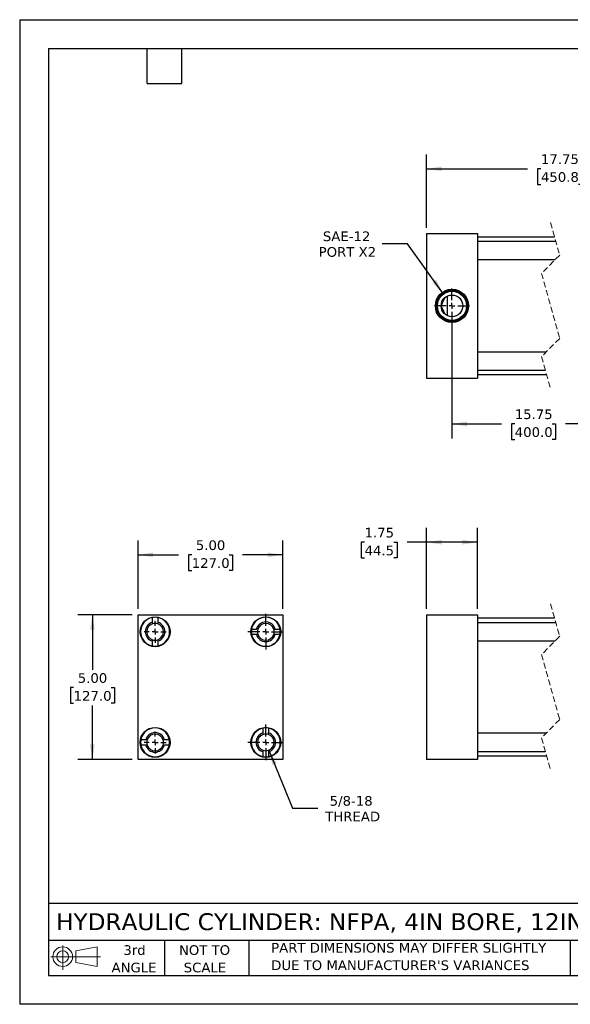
# Model space of a CAD drawing. Header units: inches. Extents: x 0 to 44, y 0 to 34.
# Tile 1 of 3: x 0 to 19, y 0 to 34. Entities that reach past the tile are written whole.
import ezdxf

# ---------------------------------------------------------------- set-up
doc = ezdxf.new("R2010")
doc.units = ezdxf.units.IN
doc.header["$LTSCALE"] = 4
doc.header["$MEASUREMENT"] = 0
for name, pattern in [('SLD-Center', [0.75, 0.6, -0.05, 0.05, -0.05]), ('SLD-Dashed', [0.075, 0.05, -0.025]), ('SLD-Solid', [0])]:
    doc.linetypes.add(name, pattern=pattern)
doc.layers.add('CENTER', color=40, linetype='SLD-Center')
doc.layers.add('SLD-DEFPOINTS', color=7, linetype='Continuous')
doc.layers.add('DIMENSIONS', color=140, linetype='SLD-Solid', lineweight=25)
doc.layers.add('TEXT', color=140, linetype='SLD-Solid', lineweight=25)
doc.styles.add('SLDTEXTSTYLE0', font='VERDANA.TTF')
doc.dimstyles.new('SLDDIMSTYLE0', dxfattribs={"dimtxt": 0.339844, "dimasz": 0.52, "dimexe": 0, "dimexo": 0.0625, "dimgap": 0.084961, "dimtad": 0, "dimtih": 1, "dimtoh": 1, "dimrnd": 1e-09, "dimzin": 12, "dimdsep": 46, "dimtxsty": 'SLDTEXTSTYLE0', "dimsah": 1, "dimcen": 0.09, "dimadec": 0, "dimazin": 3, "dimtfac": 1, "dimtofl": 0, "dimtmove": 0, "dimatfit": 3, "dimfxl": 0, "dimfrac": 2, "dimtolj": 1, "dimtzin": 12, "dimarcsym": 0})
doc.dimstyles.new('SLDDIMSTYLE3', dxfattribs={"dimtxt": 0.339844, "dimasz": 0.52, "dimexe": 0, "dimexo": 0.0625, "dimgap": 0.084961, "dimtad": 0, "dimtih": 1, "dimtoh": 1, "dimrnd": 1e-09, "dimzin": 4, "dimdsep": 46, "dimtxsty": 'SLDTEXTSTYLE0', "dimsah": 1, "dimcen": 0.09, "dimadec": 0, "dimazin": 1, "dimtfac": 1, "dimtofl": 0, "dimtmove": 0, "dimatfit": 3, "dimfxl": 0, "dimfrac": 2, "dimtolj": 1, "dimtzin": 12, "dimarcsym": 0})
doc.dimstyles.new('SLDDIMSTYLE4', dxfattribs={"dimtxt": 0.339844, "dimasz": 0.52, "dimexe": 0, "dimexo": 0.0625, "dimgap": 0.084961, "dimtad": 0, "dimtih": 1, "dimtoh": 1, "dimrnd": 1e-09, "dimzin": 12, "dimdsep": 46, "dimtxsty": 'SLDTEXTSTYLE0', "dimsah": 1, "dimcen": 0, "dimadec": 0, "dimazin": 3, "dimtfac": 1, "dimtofl": 0, "dimtmove": 0, "dimatfit": 3, "dimfxl": 0, "dimfrac": 2, "dimtolj": 1, "dimtzin": 12, "dimarcsym": 0})
doc.dimstyles.new('SLDDIMSTYLE5', dxfattribs={"dimtxt": 0.339844, "dimasz": 0.52, "dimexe": 0, "dimexo": 0.0625, "dimgap": 0.084961, "dimtad": 0, "dimtih": 1, "dimtoh": 1, "dimrnd": 1e-09, "dimzin": 12, "dimdsep": 46, "dimtxsty": 'SLDTEXTSTYLE0', "dimsah": 1, "dimcen": 0, "dimadec": 0, "dimazin": 3, "dimtfac": 1, "dimtofl": 0, "dimtmove": 0, "dimatfit": 3, "dimfxl": 0, "dimfrac": 2, "dimtolj": 1, "dimtzin": 12, "dimarcsym": 0})

# ---------------------------------------------------------------- blocks, each defined once
blk = doc.blocks.new('Block11')
at = {"color": 7, "linetype": 'SLD-Solid', "lineweight": 18}
for p, q in [((0.408, 0.836), (0.408, 0)), ((0.863, 0.656), (1.602, 0.792)), ((1.602, 0.792), (1.602, 0.115)), ((0, 0.454), (1.712, 0.454)), ((0.863, 0.251), (0.863, 0.656)), ((0.863, 0.251), (1.602, 0.115))]:
    blk.add_line(p, q, dxfattribs=at)
for radius in [0.339, 0.202]:
    blk.add_circle((0.408, 0.454), radius, dxfattribs=at)
blk = doc.blocks.new('Block12')
at = {"layer": 'SLD-DEFPOINTS'}
blk.add_blockref('Block11', (0, 0), dxfattribs=at)
blk = doc.blocks.new('SW_NOTE_0_3')
at = {"layer": 'TEXT', "color": 0, "char_height": 0.33333, "attachment_point": 1, "style": 'SLDTEXTSTYLE0'}
for s, insert in [('PART DIMENSIONS MAY DIFFER SLIGHTLY ', (0, 0.423)), ("DUE TO MANUFACTURER'S VARIANCES", (0, -0.179))]:
    blk.add_mtext(s, dxfattribs=dict(at, insert=insert))
blk = doc.blocks.new('SW_NOTE_0_4')
at = {"layer": 'TEXT', "color": 0, "char_height": 0.3333, "attachment_point": 2, "style": 'SLDTEXTSTYLE0'}
for s, insert in [('NOT TO', (0.828, 0.423)), ('SCALE', (0.843, -0.179))]:
    blk.add_mtext(s, dxfattribs=dict(at, insert=insert))
blk = doc.blocks.new('SW_NOTE_0_5')
at = {"layer": 'TEXT', "color": 0, "char_height": 0.3333, "attachment_point": 2, "style": 'SLDTEXTSTYLE0'}
for s, insert in [('3rd', (0.365, 0.423)), ('ANGLE', (0.349, -0.179))]:
    blk.add_mtext(s, dxfattribs=dict(at, insert=insert))
blk = doc.blocks.new('_D')
at = {"layer": 'DIMENSIONS'}
for p, q in [((14.046, 13.655), (14.046, 16.456)), ((15.796, 13.655), (15.796, 16.456)), ((11.903, 15.956), (11.789, 15.956)), ((11.789, 15.956), (11.789, 15.416)), ((12.913, 15.956), (13.027, 15.956)), ((13.027, 15.956), (13.027, 15.416)), ((14.046, 15.956), (13.373, 15.956)), ((15.796, 15.956), (14.046, 15.956)), ((11.789, 15.416), (11.903, 15.416)), ((13.027, 15.416), (12.913, 15.416))]:
    blk.add_line(p, q, dxfattribs=at)
for points in [[(14.046, 15.956), (14.566, 15.876), (14.566, 16.036)], [(15.796, 15.956), (15.276, 16.036), (15.276, 15.876)]]:
    blk.add_solid(points, dxfattribs=at)
at = {"layer": 'DIMENSIONS', "char_height": 0.3333, "attachment_point": 1, "style": 'SLDTEXTSTYLE0'}
for s, insert in [('1.75', (11.903, 16.455)), ('44.5', (11.903, 15.839))]:
    blk.add_mtext(s, dxfattribs=dict(at, insert=insert))
blk = doc.blocks.new('_D_8')
at = {"layer": 'DIMENSIONS'}
for p, q in [((4.084, 13.655), (4.084, 16.022)), ((9.084, 13.655), (9.084, 16.022)), ((4.084, 15.522), (5.478, 15.522)), ((5.939, 15.522), (5.825, 15.522)), ((5.825, 15.522), (5.825, 14.982)), ((7.232, 15.522), (7.346, 15.522)), ((7.346, 15.522), (7.346, 14.982)), ((9.084, 15.522), (7.692, 15.522)), ((5.825, 14.982), (5.939, 14.982)), ((7.346, 14.982), (7.232, 14.982))]:
    blk.add_line(p, q, dxfattribs=at)
for points in [[(4.084, 15.522), (4.604, 15.442), (4.604, 15.602)], [(9.084, 15.522), (8.564, 15.602), (8.564, 15.442)]]:
    blk.add_solid(points, dxfattribs=at)
at = {"layer": 'DIMENSIONS', "char_height": 0.3333, "attachment_point": 1, "style": 'SLDTEXTSTYLE0'}
for s, insert in [('5.00', (6.08, 16.021)), ('127.0', (5.939, 15.405))]:
    blk.add_mtext(s, dxfattribs=dict(at, insert=insert))
blk = doc.blocks.new('_D_9')
at = {"layer": 'DIMENSIONS'}
for p, q in [((3.884, 13.455), (2.009, 13.455)), ((2.509, 13.455), (2.509, 11.551)), ((1.863, 10.935), (1.748, 10.935)), ((1.748, 10.935), (1.748, 10.395)), ((3.155, 10.935), (3.269, 10.935)), ((3.269, 10.935), (3.269, 10.395)), ((1.748, 10.395), (1.863, 10.395)), ((2.509, 8.455), (2.509, 10.319)), ((3.269, 10.395), (3.155, 10.395)), ((3.884, 8.455), (2.009, 8.455))]:
    blk.add_line(p, q, dxfattribs=at)
for points in [[(2.509, 13.455), (2.429, 12.935), (2.589, 12.935)], [(2.509, 8.455), (2.589, 8.975), (2.429, 8.975)]]:
    blk.add_solid(points, dxfattribs=at)
at = {"layer": 'DIMENSIONS', "char_height": 0.3333, "attachment_point": 1, "style": 'SLDTEXTSTYLE0'}
for s, insert in [('5.00', (2.004, 11.434)), ('127.0', (1.863, 10.818))]:
    blk.add_mtext(s, dxfattribs=dict(at, insert=insert))
blk = doc.blocks.new('_D_10')
at = {"layer": 'DIMENSIONS'}
for p, q in [((8.603, 8.778), (9.42, 6.769)), ((9.42, 6.769), (10.295, 6.769))]:
    blk.add_line(p, q, dxfattribs=at)
blk.add_solid([(8.603, 8.778), (8.725, 8.266), (8.873, 8.326)], dxfattribs=at)
at = {"layer": 'DIMENSIONS', "char_height": 0.3333, "attachment_point": 1, "style": 'SLDTEXTSTYLE0'}
for s, insert in [('5/8-18', (10.7, 7.192)), ('THREAD', (10.545, 6.652))]:
    blk.add_mtext(s, dxfattribs=dict(at, insert=insert))
blk = doc.blocks.new('SW_CENTERMARKSYMBOL_0')
at = {"layer": 'CENTER', "color": 0}
for p, q in [((0, 0.2), (0, 0.38125)), ((-0.2, 0), (-0.38125, 0)), ((0, 0), (-0.1, 0)), ((0, 0), (0, 0.1)), ((0, 0), (0, -0.1)), ((0, 0), (0.1, 0)), ((0.2, 0), (0.38125, 0)), ((0, -0.2), (0, -0.38125))]:
    blk.add_line(p, q, dxfattribs=at)
blk = doc.blocks.new('SW_CENTERMARKSYMBOL_1')
at = {"layer": 'CENTER', "color": 0}
for p, q in [((0, 0.2), (0, 0.38125)), ((-0.2, 0), (-0.38125, 0)), ((0, 0), (-0.1, 0)), ((0, 0), (0, 0.1)), ((0, 0), (0, -0.1)), ((0, 0), (0.1, 0)), ((0.2, 0), (0.38125, 0)), ((0, -0.2), (0, -0.38125))]:
    blk.add_line(p, q, dxfattribs=at)
blk = doc.blocks.new('SW_CENTERMARKSYMBOL_2')
at = {"layer": 'CENTER', "color": 0}
for p, q in [((0, 0.2), (0, 0.6155)), ((-0.2, 0), (-0.6155, 0)), ((0, 0), (-0.1, 0)), ((0, 0), (0, 0.1)), ((0, 0), (0, -0.1)), ((0, 0), (0.1, 0)), ((0.2, 0), (0.6155, 0)), ((0, -0.2), (0, -0.6155))]:
    blk.add_line(p, q, dxfattribs=at)
blk = doc.blocks.new('SW_CENTERMARKSYMBOL_3')
at = {"layer": 'CENTER', "color": 0}
for p, q in [((0, 0.2), (0, 0.6155)), ((-0.2, 0), (-0.6155, 0)), ((0, 0), (-0.1, 0)), ((0, 0), (0, 0.1)), ((0, 0), (0, -0.1)), ((0, 0), (0.1, 0)), ((0.2, 0), (0.6155, 0)), ((0, -0.2), (0, -0.6155))]:
    blk.add_line(p, q, dxfattribs=at)
blk = doc.blocks.new('_D_11')
at = {"layer": 'DIMENSIONS'}
for p, q in [((13.39, 26.264), (12.515, 26.264)), ((14.608, 24.557), (13.39, 26.264))]:
    blk.add_line(p, q, dxfattribs=at)
blk.add_solid([(14.608, 24.557), (14.371, 25.027), (14.241, 24.934)], dxfattribs=at)
at = {"layer": 'DIMENSIONS', "char_height": 0.3333, "attachment_point": 1, "style": 'SLDTEXTSTYLE0'}
for s, insert in [('SAE-12', (10.465, 26.688)), ('PORT X2', (10.32, 26.148))]:
    blk.add_mtext(s, dxfattribs=dict(at, insert=insert))
blk = doc.blocks.new('_D_12')
at = {"layer": 'DIMENSIONS'}
for p, q in [((14.046, 26.818), (14.046, 29.351)), ((22.979, 26.818), (22.979, 29.351)), ((20.222, 29.074), (20, 28.629)), ((20.333, 28.851), (20.222, 29.074)), ((14.046, 28.851), (17.531, 28.851)), ((17.991, 28.851), (17.877, 28.851)), ((17.877, 28.851), (17.877, 28.311)), ((19.284, 28.851), (19.398, 28.851)), ((19.398, 28.851), (19.398, 28.311)), ((19.889, 28.851), (19.744, 28.851)), ((20, 28.629), (19.889, 28.851)), ((22.979, 28.851), (20.333, 28.851)), ((17.877, 28.311), (17.991, 28.311)), ((19.398, 28.311), (19.284, 28.311))]:
    blk.add_line(p, q, dxfattribs=at)
for points in [[(14.046, 28.851), (14.566, 28.771), (14.566, 28.931)], [(22.979, 28.851), (22.459, 28.931), (22.459, 28.771)]]:
    blk.add_solid(points, dxfattribs=at)
at = {"layer": 'DIMENSIONS', "char_height": 0.3333, "attachment_point": 1, "style": 'SLDTEXTSTYLE0'}
for s, insert in [('17.75', (17.991, 29.351)), ('450.8', (17.991, 28.735))]:
    blk.add_mtext(s, dxfattribs=dict(at, insert=insert))
blk = doc.blocks.new('_D_15')
at = {"layer": 'DIMENSIONS'}
for p, q in [((14.921, 23.918), (14.921, 19.543)), ((21.854, 23.918), (21.854, 19.543)), ((20.129, 20.266), (19.907, 19.821)), ((20.24, 20.043), (20.129, 20.266)), ((14.921, 20.043), (16.627, 20.043)), ((17.088, 20.043), (16.974, 20.043)), ((16.974, 20.043), (16.974, 19.503)), ((18.38, 20.043), (18.495, 20.043)), ((18.495, 20.043), (18.495, 19.503)), ((19.796, 20.043), (18.841, 20.043)), ((19.907, 19.821), (19.796, 20.043)), ((21.854, 20.043), (20.24, 20.043)), ((16.974, 19.503), (17.088, 19.503)), ((18.495, 19.503), (18.38, 19.503))]:
    blk.add_line(p, q, dxfattribs=at)
for points in [[(14.921, 20.043), (15.441, 19.963), (15.441, 20.123)], [(21.854, 20.043), (21.334, 20.123), (21.334, 19.963)]]:
    blk.add_solid(points, dxfattribs=at)
at = {"layer": 'DIMENSIONS', "char_height": 0.3333, "attachment_point": 1, "style": 'SLDTEXTSTYLE0'}
for s, insert in [('15.75', (17.088, 20.543)), ('400.0', (17.088, 19.927))]:
    blk.add_mtext(s, dxfattribs=dict(at, insert=insert))
blk = doc.blocks.new('SW_CENTERMARKSYMBOL_5')
at = {"layer": 'CENTER', "color": 0}
for p, q in [((0, 0.2), (0, 0.604)), ((-0.2, 0), (-0.605, 0)), ((0, 0), (-0.1, 0)), ((0, 0), (0, 0.1)), ((0, 0), (0, -0.1)), ((0, 0), (0.1, 0)), ((0.2, 0), (0.604, 0)), ((0, -0.2), (0, -0.605))]:
    blk.add_line(p, q, dxfattribs=at)

msp = doc.modelspace()

# ---------------------------------------------------------------- linework, layer by layer
at = {"color": 7, "linetype": 'SLD-Solid'}
for p, q in [((0, 34), (0, 0)), ((0, 34), (44, 34)), ((44, 0), (0, 0))]:
    msp.add_line(p, q, dxfattribs=at)
at = {"color": 7, "linetype": 'SLD-Dashed', "lineweight": 18}
for p, q in [((18.325, 26.993), (18.64, 25.871)), ((18.64, 25.871), (18.01, 25.241)), ((18.01, 25.241), (18.64, 22.996)), ((18.64, 22.996), (18.01, 22.366)), ((18.01, 22.366), (18.325, 21.243)), ((18.325, 13.83), (18.64, 12.708)), ((18.64, 12.708), (18.01, 12.078)), ((18.01, 12.078), (18.64, 9.833)), ((18.64, 9.833), (18.01, 9.203)), ((18.01, 9.203), (18.325, 8.08))]:
    msp.add_line(p, q, dxfattribs=at)
for p, q in [((14.046, 26.618), (15.796, 26.618)), ((14.046, 26.618), (14.046, 21.618)), ((15.796, 26.618), (15.796, 21.618)), ((18.465, 26.493), (15.796, 26.493)), ((18.508, 26.341), (15.796, 26.341)), ((15.796, 25.716), (18.485, 25.716)), ((14.765, 23.777), (14.765, 24.459)), ((18.165, 22.521), (15.796, 22.521)), ((15.796, 21.896), (18.142, 21.896)), ((14.046, 21.618), (15.796, 21.618)), ((15.796, 21.743), (18.184, 21.743)), ((4.084, 13.455), (9.084, 13.455)), ((4.084, 8.455), (4.084, 13.455)), ((4.58, 13.19), (4.58, 13.356)), ((4.767, 13.356), (4.767, 13.19)), ((9.084, 13.455), (9.084, 8.455)), ((14.046, 13.455), (15.796, 13.455)), ((14.046, 13.455), (14.046, 8.455)), ((15.796, 13.455), (15.796, 8.455)), ((18.465, 13.33), (15.796, 13.33)), ((8.003, 12.959), (8.169, 12.959)), ((8.818, 12.959), (8.985, 12.959)), ((18.508, 13.178), (15.796, 13.178)), ((8.169, 12.772), (8.003, 12.772)), ((8.985, 12.772), (8.818, 12.772)), ((4.58, 12.374), (4.58, 12.541)), ((4.767, 12.541), (4.767, 12.374)), ((15.796, 12.553), (18.485, 12.553)), ((8.4, 9.37), (8.4, 9.536)), ((8.587, 9.536), (8.587, 9.37)), ((18.165, 9.358), (15.796, 9.358)), ((4.183, 9.139), (4.349, 9.139)), ((4.349, 8.952), (4.183, 8.952)), ((4.998, 9.139), (5.165, 9.139)), ((5.165, 8.952), (4.998, 8.952)), ((8.4, 8.554), (8.4, 8.721)), ((8.587, 8.721), (8.587, 8.554)), ((15.796, 8.733), (18.142, 8.733)), ((15.796, 8.58), (18.184, 8.58)), ((9.084, 8.455), (4.084, 8.455)), ((15.796, 8.455), (14.046, 8.455))]:
    msp.add_line(p, q)
for centre, radius in [((14.921, 24.118), 0.574), ((14.921, 24.118), 0.539), ((14.921, 24.118), 0.504), ((14.921, 24.118), 0.375), ((4.674, 12.865), 0.515), ((8.494, 12.865), 0.515), ((4.674, 9.045), 0.516), ((8.494, 9.045), 0.516)]:
    msp.add_circle(centre, radius)
for centre, radius, start, end in [((4.674, 12.865), 0.5, 100.8069, 259.1931), ((4.674, 12.865), 0.5, 79.1931, 100.8069), ((4.674, 12.865), 0.5, 280.8069, 79.1931), ((8.494, 12.865), 0.5, 10.8069, 169.1931), ((4.674, 12.865), 0.338, 106.1276, 253.8724), ((4.674, 12.865), 0.289, 108.9255, 251.0745), ((4.674, 12.865), 0.289, 71.0745, 108.9255), ((4.674, 12.865), 0.338, 286.1276, 73.8724), ((4.674, 12.865), 0.289, 288.9255, 71.0745), ((8.494, 12.865), 0.5, 169.1931, 190.8069), ((8.494, 12.865), 0.338, 16.1276, 163.8724), ((8.494, 12.865), 0.289, 161.0745, 198.9255), ((8.494, 12.865), 0.289, 18.9255, 161.0745), ((8.494, 12.865), 0.289, 341.0745, 18.9255), ((8.494, 12.865), 0.5, 349.1931, 10.8069), ((4.674, 12.865), 0.289, 251.0745, 288.9255), ((8.494, 12.865), 0.5, 190.8069, 349.1931), ((8.494, 12.865), 0.338, 196.1276, 343.8724), ((8.494, 12.865), 0.289, 198.9255, 341.0745), ((4.674, 12.865), 0.5, 259.1931, 280.8069), ((4.674, 9.045), 0.5, 10.8069, 169.1931), ((8.494, 9.045), 0.5, 100.8069, 259.1931), ((8.494, 9.045), 0.5, 79.1931, 100.8069), ((8.494, 9.045), 0.5, 280.8069, 79.1931), ((4.674, 9.045), 0.338, 16.1276, 163.8724), ((4.674, 9.045), 0.289, 18.9255, 161.0745), ((8.494, 9.045), 0.338, 106.1276, 253.8724), ((8.494, 9.045), 0.289, 108.9255, 251.0745), ((8.494, 9.045), 0.289, 71.0745, 108.9255), ((8.494, 9.045), 0.338, 286.1276, 73.8724), ((8.494, 9.045), 0.289, 288.9255, 71.0745), ((4.674, 9.045), 0.5, 169.1931, 190.8069), ((4.674, 9.045), 0.5, 190.8069, 349.1931), ((4.674, 9.045), 0.338, 196.1276, 343.8724), ((4.674, 9.045), 0.289, 161.0745, 198.9255), ((4.674, 9.045), 0.289, 198.9255, 341.0745), ((4.674, 9.045), 0.289, 341.0745, 18.9255), ((4.674, 9.045), 0.5, 349.1931, 10.8069), ((8.494, 9.045), 0.289, 251.0745, 288.9255), ((8.494, 9.045), 0.5, 259.1931, 280.8069)]:
    msp.add_arc(centre, radius, start, end)
msp.add_open_spline([(14.681, 23.831), (14.666, 23.863), (14.635, 23.93), (14.597, 24.011), (14.57, 24.07), (14.557, 24.097), (14.55, 24.111), (14.548, 24.116), (14.547, 24.117), (14.547, 24.118), (14.547, 24.118), (14.547, 24.118), (14.547, 24.119), (14.549, 24.122), (14.555, 24.135), (14.58, 24.188), (14.623, 24.28), (14.661, 24.363), (14.681, 24.406)], degree=3, knots=[0, 0, 0, 0, 0.169643, 0.347292, 0.423949, 0.473826, 0.491467, 0.497223, 0.499086, 0.499717, 0.500001, 0.50019, 0.501, 0.504179, 0.516909, 0.568188, 0.778902, 1, 1, 1, 1])
for points in [[(4.58, 13.139), (4.58, 13.156), (4.58, 13.173), (4.58, 13.19)], [(4.767, 13.19), (4.767, 13.173), (4.767, 13.156), (4.767, 13.139)], [(8.22, 12.959), (8.203, 12.959), (8.186, 12.959), (8.169, 12.959)], [(8.767, 12.959), (8.784, 12.959), (8.801, 12.959), (8.818, 12.959)], [(4.58, 12.592), (4.58, 12.575), (4.58, 12.558), (4.58, 12.541)], [(4.767, 12.592), (4.767, 12.575), (4.767, 12.558), (4.767, 12.541)], [(8.22, 12.772), (8.203, 12.772), (8.186, 12.772), (8.169, 12.772)], [(8.818, 12.772), (8.801, 12.772), (8.784, 12.772), (8.767, 12.772)], [(8.4, 9.319), (8.4, 9.336), (8.4, 9.353), (8.4, 9.37)], [(8.587, 9.319), (8.587, 9.336), (8.587, 9.353), (8.587, 9.37)], [(4.349, 9.139), (4.366, 9.139), (4.383, 9.139), (4.4, 9.139)], [(4.4, 8.952), (4.383, 8.952), (4.366, 8.952), (4.349, 8.952)], [(4.947, 9.139), (4.964, 9.139), (4.981, 9.139), (4.998, 9.139)], [(4.947, 8.952), (4.964, 8.952), (4.981, 8.952), (4.998, 8.952)], [(8.4, 8.721), (8.4, 8.738), (8.4, 8.755), (8.4, 8.772)], [(8.587, 8.772), (8.587, 8.755), (8.587, 8.738), (8.587, 8.721)]]:
    msp.add_open_spline(points, degree=3)
at = {"layer": 'TEXT'}
for p, q in [((1, 33), (43, 33)), ((1, 33), (1, 1)), ((4.4, 31.8), (4.4, 33)), ((5.6, 31.8), (5.6, 33)), ((4.4, 31.8), (5.6, 31.8)), ((43, 3.484), (1, 3.484)), ((43, 2.2), (1, 2.2)), ((5, 2.2), (5, 1)), ((7.907, 2.2), (7.907, 1)), ((18.999, 2.2), (18.999, 1)), ((1, 1), (43, 1))]:
    msp.add_line(p, q, dxfattribs=at)

# ---------------------------------------------------------------- block references
at = {"layer": 'CENTER'}
for name, p in [('SW_CENTERMARKSYMBOL_5', (14.921, 24.118)), ('SW_CENTERMARKSYMBOL_2', (8.494, 12.865)), ('SW_CENTERMARKSYMBOL_1', (4.674, 12.865)), ('SW_CENTERMARKSYMBOL_3', (8.494, 9.045)), ('SW_CENTERMARKSYMBOL_0', (4.674, 9.045))]:
    msp.add_blockref(name, p, dxfattribs=at)
at = {"layer": 'SLD-DEFPOINTS'}
msp.add_blockref('Block12', (1.077, 1.19), dxfattribs=at)
at = {"layer": 'TEXT'}
for name, p in [('SW_NOTE_0_5', (3.598, 1.617)), ('SW_NOTE_0_4', (5.552, 1.617)), ('SW_NOTE_0_3', (8.68, 1.696))]:
    msp.add_blockref(name, p, dxfattribs=at)

# ---------------------------------------------------------------- texts
at = {"layer": 'TEXT', "insert": (1.254, 3.145), "char_height": 0.58333, "attachment_point": 1, "style": 'SLDTEXTSTYLE0'}
msp.add_mtext('HYDRAULIC CYLINDER: NFPA, 4IN BORE, 12IN STROKE', dxfattribs=at)

# ---------------------------------------------------------------- dimensions: what is measured, and where the dimension line sits
at = {"layer": 'DIMENSIONS'}
for base, p1, p2, text, picture, middle in [((22.979, 28.851), (14.046, 26.618), (22.979, 26.618), '17.75', '_D_12', (18.637, 28.851)), ((14.921, 20.043), (21.854, 24.118), (14.921, 24.118), '15.75', '_D_15', (17.734, 20.043))]:
    dim = msp.add_linear_dim(base=base, p1=p1, p2=p2, text=text, dimstyle='SLDDIMSTYLE0', dxfattribs=at)
    dim.commit()
    dim.dimension.update_dxf_attribs({"geometry": picture, "text_midpoint": middle, "dimtype": 160})
dim = msp.add_diameter_dim_2p(p1=(15.234, 23.679), p2=(14.608, 24.557), text='SAE-12\\PPORT X2', dimstyle='SLDDIMSTYLE5', override={"dimpost": '<>'}, dxfattribs=at)
dim.commit()
dim.dimension.update_dxf_attribs({"geometry": '_D_11', "text_midpoint": (11.293, 26.264), "dimtype": 163})
for base, p1, p2, dimstyle, picture, middle in [((15.796, 15.956), (14.046, 13.455), (15.796, 13.455), 'SLDDIMSTYLE0', '_D', (12.408, 15.956)), ((9.084, 15.522), (4.084, 13.455), (9.084, 13.455), 'SLDDIMSTYLE3', '_D_8', (6.585, 15.522))]:
    dim = msp.add_linear_dim(base=base, p1=p1, p2=p2, dimstyle=dimstyle, dxfattribs=at)
    dim.commit()
    dim.dimension.update_dxf_attribs({"geometry": picture, "text_midpoint": middle, "dimtype": 160})
dim = msp.add_linear_dim(base=(2.509, 13.455), p1=(4.084, 8.455), p2=(4.084, 13.455), angle=90, dimstyle='SLDDIMSTYLE3', dxfattribs=at)
dim.commit()
dim.dimension.update_dxf_attribs({"geometry": '_D_9', "text_midpoint": (2.509, 10.935), "dimtype": 160})
dim = msp.add_radius_dim(center=(8.494, 9.045), mpoint=(8.603, 8.778), text='5/8-18\\PTHREAD', dimstyle='SLDDIMSTYLE4', dxfattribs=at)
dim.commit()
dim.dimension.update_dxf_attribs({"geometry": '_D_10', "text_midpoint": (11.467, 6.769), "dimtype": 164})

doc.saveas('drawing.dxf')
